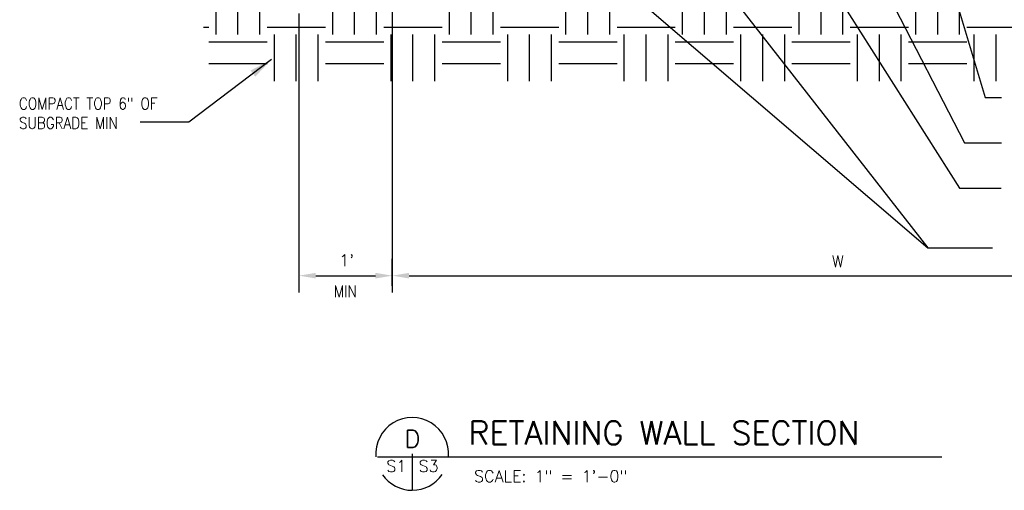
# Model space of a CAD drawing. Header units: inches. Extents: x 1837 to 2195, y 8687 to 9001.
# Tile 1 of 11: x 1847 to 1974, y 8687 to 8748. Entities that reach past the tile are written whole.
import ezdxf
from ezdxf.enums import TextEntityAlignment as Align

# ---------------------------------------------------------------- set-up
doc = ezdxf.new("R2010")
doc.units = ezdxf.units.IN
doc.header["$MEASUREMENT"] = 0
doc.layers.get('DEFPOINTS').update_dxf_attribs({"linetype": 'CONTINUOUS'})
for name, color, linetype in [('S-ANNO-DIMS', 4, 'CONTINUOUS'), ('S-ANNO-TEXT-LW10', 2, 'CONTINUOUS'), ('S-ANNO-TEXT-LW20', 1, 'CONTINUOUS'), ('S-ANNO-TEXT-LW28', 7, 'CONTINUOUS'), ('S-DETL-PATT', 15, 'CONTINUOUS')]:
    doc.layers.add(name, color=color, linetype=linetype)
doc.styles.add('SIMPLEX', font='SIMPLEX.SHX')
doc.styles.get("Standard").update_dxf_attribs({"font": 'SIMPLEX.SHX'})
doc.styles.add('TIGHT', font='SIMPLEX.SHX', dxfattribs={"width": 0.85})
doc.dimstyles.new('DIM', dxfattribs={"dimscale": 12, "dimtxt": 0.125, "dimasz": 0.18, "dimexe": 0.18, "dimexo": 0.0625, "dimgap": 0.09, "dimtad": 1, "dimdec": 0, "dimzin": 0, "dimdsep": 46, "dimlunit": 4, "dimtxsty": 'Standard', "dimcen": 0.09, "dimadec": 0, "dimazin": 0, "dimtfac": 1, "dimtdec": 0, "dimtofl": 0, "dimtmove": 0, "dimatfit": 3, "dimfxl": 0, "dimfrac": 1, "dimtolj": 1, "dimtzin": 0, "dimarcsym": 0})
doc.dimstyles.new('ENG24', dxfattribs={"dimscale": 24, "dimtxt": 0.125, "dimasz": 0.125, "dimexe": 0.09375, "dimexo": 0.125, "dimgap": 0.0625, "dimtad": 1, "dimdec": 0, "dimzin": 1, "dimdsep": 46, "dimlunit": 4, "dimtxsty": 'TIGHT', "dimcen": 0.125, "dimaunit": 1, "dimadec": 0, "dimazin": 0, "dimtfac": 24, "dimtdec": 3, "dimtmove": 0, "dimatfit": 3, "dimfxl": 0, "dimfrac": 2, "dimtolj": 1, "dimtzin": 3, "dimarcsym": 0})

# ---------------------------------------------------------------- blocks, each defined once
blk = doc.blocks.new('*D3')
at = {"layer": 'DEFPOINTS', "color": 0}
for p in [(1895.31, 8761.58), (2009.31, 8761.58), (2009.31, 8715.1)]:
    blk.add_point(p, dxfattribs=at)
at = {"layer": 'S-ANNO-DIMS', "color": 0, "lineweight": -2}
for p, q in [((1895.31, 8760.83), (1895.31, 8712.94)), ((2009.31, 8760.83), (2009.31, 8712.94)), ((1897.47, 8715.1), (2007.15, 8715.1))]:
    blk.add_line(p, q, dxfattribs=at)
at = {"layer": 'S-ANNO-DIMS', "color": 0}
for points in [[(1897.47, 8715.46), (1897.47, 8714.74), (1895.31, 8715.1)], [(2007.15, 8715.46), (2007.15, 8714.74), (2009.31, 8715.1)]]:
    blk.add_solid(points, dxfattribs=at)
at = {"layer": 'S-ANNO-DIMS', "color": 0, "insert": (1952.62, 8716.93), "char_height": 1.5, "attachment_point": 5}
blk.add_mtext('\\A1;W', dxfattribs=at)
blk = doc.blocks.new('*D10')
at = {"layer": 'DEFPOINTS', "color": 0}
for p in [(1883.31, 8749.58), (1895.31, 8715.1), (1895.31, 8713.05)]:
    blk.add_point(p, dxfattribs=at)
at = {"layer": 'S-ANNO-DIMS', "color": 0, "lineweight": -2}
for p, q in [((1883.31, 8748.83), (1883.31, 8712.94)), ((1895.31, 8713.8), (1895.31, 8717.26)), ((1885.47, 8715.1), (1893.15, 8715.1))]:
    blk.add_line(p, q, dxfattribs=at)
at = {"layer": 'S-ANNO-DIMS', "color": 0}
for points in [[(1885.47, 8715.46), (1885.47, 8714.74), (1883.31, 8715.1)], [(1893.15, 8715.46), (1893.15, 8714.74), (1895.31, 8715.1)]]:
    blk.add_solid(points, dxfattribs=at)
at = {"layer": 'S-ANNO-DIMS', "color": 0, "insert": (1889.45, 8717.07), "char_height": 1.5, "attachment_point": 5}
blk.add_mtext("\\A1;1'", dxfattribs=at)

msp = doc.modelspace()

# ---------------------------------------------------------------- hatches: boundary and pattern name
at = {"layer": 'S-DETL-PATT'}
h = msp.add_hatch(dxfattribs=at)
h.set_pattern_fill('EARTH', color=256, scale=30, style=0)
h.set_pattern_definition([(0, (6821.7125, 1134.5486), (7.5, 7.5), [7.5, -7.5]), (0, (6821.7125, 1137.361), (7.5, 7.5), [7.5, -7.5]), (0, (6821.7125, 1140.1736), (7.5, 7.5), [7.5, -7.5]), (90, (6822.65, 1141.111), (-7.5, 7.5), [7.5, -7.5]), (90, (6825.4625, 1141.111), (-7.5, 7.5), [7.5, -7.5]), (90, (6828.275, 1141.111), (-7.5, 7.5), [7.5, -7.5])])
h.paths.add_polyline_path([(2030.1, 8740.13), (2030.1, 8775.58), (2021.31, 8775.58), (2021.31, 8749.58), (1883.31, 8749.58), (1883.31, 8808.95), (1871.04, 8808.36), (1871.04, 8740.13)])

# ---------------------------------------------------------------- linework, layer by layer
at = {"layer": 'S-ANNO-TEXT-LW10'}
for p, q in [((1922.63, 8771.9), (1964.18, 8718.7)), ((1910.87, 8764.38), (1964.18, 8718.7)), ((1964.18, 8718.7), (1972.52, 8718.7))]:
    msp.add_line(p, q, dxfattribs=at)
at = {"layer": 'S-ANNO-TEXT-LW20'}
for p, q in [((1893.4, 8691.81), (1966, 8691.81)), ((1897.87, 8692.18), (1897.87, 8687.52))]:
    msp.add_line(p, q, dxfattribs=at)
for start, end in [(355.5288, 184.5471), (215.059, 325.4854)]:
    msp.add_arc((1897.87, 8692.18), 4.68, start, end, dxfattribs=at)

# ---------------------------------------------------------------- texts
at = {"layer": 'S-ANNO-DIMS', "style": 'TIGHT', "width": 0.85}
msp.add_text('MIN', height=1.5, dxfattribs=at).set_placement((1887.81, 8712.35))
at = {"layer": 'S-ANNO-TEXT-LW10', "style": 'SIMPLEX'}
msp.add_text('S1', height=1.5, dxfattribs=at).set_placement((1897.13, 8689.86), align=Align.RIGHT)
for s, p in [('S3', (1898.69, 8689.86)), ('SCALE: 1" = 1\'-0"', (1905.83, 8688.56))]:
    msp.add_text(s, height=1.5, dxfattribs=at).set_placement(p)
at = {"layer": 'S-ANNO-TEXT-LW10', "insert": (1847.3, 8737.98), "char_height": 1.5, "width": 29.3034, "attachment_point": 1, "style": 'TIGHT'}
msp.add_mtext('COMPACT TOP 6" OF SUBGRADE MIN', dxfattribs=at)
at = {"layer": 'S-ANNO-TEXT-LW28'}
msp.add_text('RETAINING WALL SECTION', height=3, dxfattribs=at).set_placement((1905.13, 8693.39))
msp.add_text('D', height=2.25, dxfattribs=at).set_placement((1897.91, 8692.98), align=Align.CENTER)

# ---------------------------------------------------------------- dimensions: what is measured, and where the dimension line sits
at = {"layer": 'S-ANNO-DIMS'}
dim = msp.add_linear_dim(base=(2009.31, 8715.1), p1=(1895.31, 8761.58), p2=(2009.31, 8761.58), text='W', dimstyle='DIM', dxfattribs=at)
dim.commit()
dim.dimension.update_dxf_attribs({"geometry": '*D3', "text_midpoint": (1952.62, 8715.1), "dimtype": 160})
dim = msp.add_linear_dim(base=(1895.31, 8715.1), p1=(1883.31, 8749.58), p2=(1895.31, 8713.05), dimstyle='DIM', dxfattribs=at)
dim.commit()
dim.dimension.update_dxf_attribs({"geometry": '*D10', "text_midpoint": (1889.45, 8715.1), "dimtype": 160})

# ---------------------------------------------------------------- leaders
at = {"layer": 'S-ANNO-TEXT-LW10'}
for points in [[(1960.86, 8773.44), (1971.59, 8738.03), (1973.69, 8738.03)], [(1943.1, 8766.07), (1968.27, 8726.36), (1973.64, 8726.36)], [(1951.95, 8765.02), (1968.93, 8732.19), (1973.69, 8732.19)], [(1879.78, 8742.9), (1869.13, 8734.83), (1862.89, 8734.83)]]:
    msp.add_leader(points, dimstyle='ENG24', dxfattribs=at)

doc.saveas('drawing.dxf')
